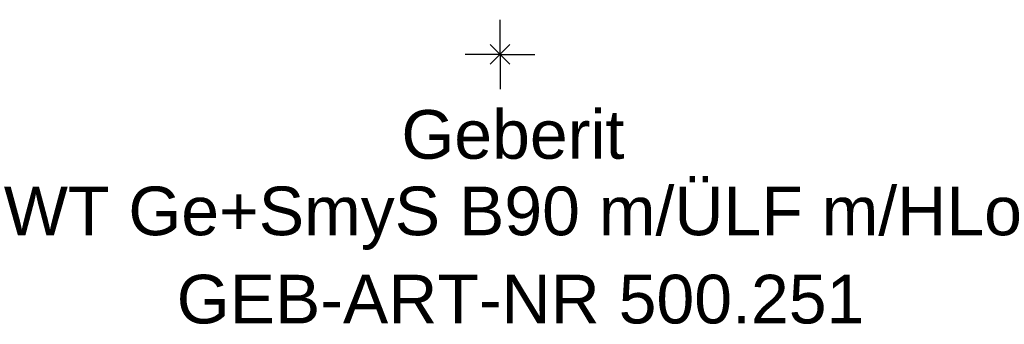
# Model space of a CAD drawing. Header units: millimetres. Extents: x -450 to 450, y -19 to 850.
# Tile 1 of 2: x -35 to 36, y -19 to 2. Entities that reach past the tile are written whole.
import ezdxf
from ezdxf.enums import TextEntityAlignment as Align

# ---------------------------------------------------------------- set-up
doc = ezdxf.new("R2010")
doc.units = ezdxf.units.MM
doc.layers.get('0').update_dxf_attribs({"linetype": 'CONTINUOUS'})
for name, color, linetype, lineweight in [('Arbeitspunkt(DIN)', 7, 'CONTINUOUS', 25), ('GEB-ART-NR', 1, 'CONTINUOUS', 18), ('GEB-BEZUG', 2, 'CONTINUOUS', 25), ('GEB-TEXT', 5, 'CONTINUOUS', 18)]:
    doc.layers.add(name, color=color, linetype=linetype, lineweight=lineweight)
doc.styles.get("Standard").update_dxf_attribs({"font": 'arial.ttf'})

# ---------------------------------------------------------------- blocks, each defined once
blk = doc.blocks.new('Einfügepunkt')
at = {"layer": 'GEB-BEZUG'}
for p, q in [((-0.707, -0.707), (0.707, 0.707)), ((-0.707, 0.707), (0.707, -0.707))]:
    blk.add_line(p, q, dxfattribs=at)

msp = doc.modelspace()

# ---------------------------------------------------------------- linework, layer by layer
at = {"layer": 'Arbeitspunkt(DIN)', "ltscale": 25}
for q in [(0, 2.5), (-2.5, 0), (0, -2.5), (2.5, 0)]:
    msp.add_line((0, 0), q, dxfattribs=at)

# ---------------------------------------------------------------- block references
at = {"ltscale": 25}
msp.add_blockref('Einfügepunkt', (0, 0), dxfattribs=at)

# ---------------------------------------------------------------- texts
at = {"layer": 'GEB-ART-NR'}
msp.add_text('GEB-ART-NR 500.251', height=3.5, dxfattribs=at).set_placement((1.477, -19.343), align=Align.CENTER)
at = {"layer": 'GEB-TEXT'}
for s, p in [('Geberit', (0.924, -7.5)), ('WT Ge+SmyS B90 m/ÜLF m/HLo', (0.924, -13))]:
    msp.add_text(s, height=3.5, dxfattribs=at).set_placement(p, align=Align.CENTER)

doc.saveas('drawing.dxf')
